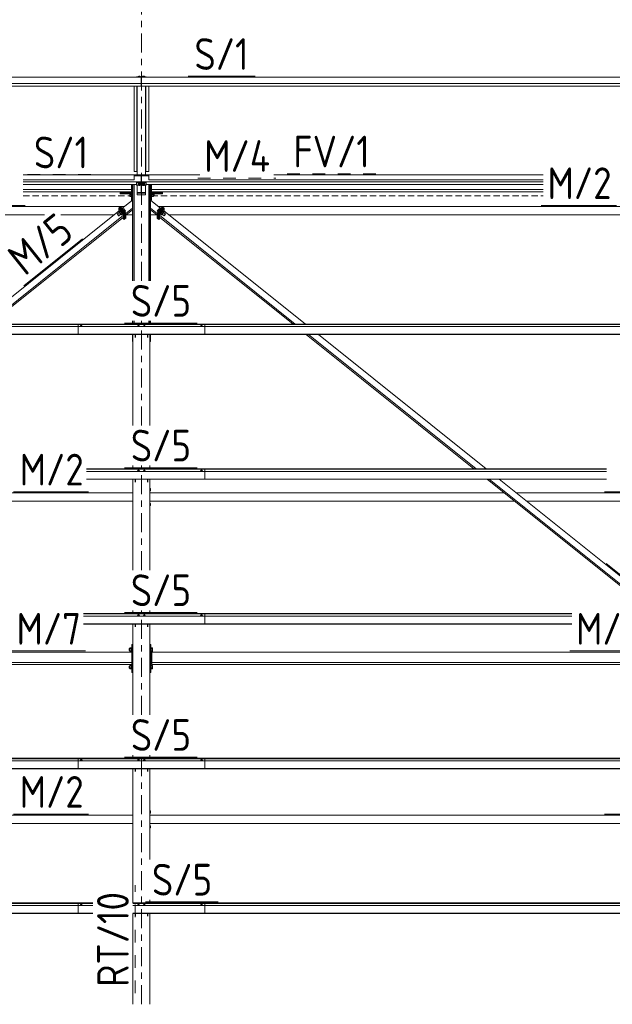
# Model space of a CAD drawing. Header units: millimetres. Extents: x -76 to 1111, y -178 to 661.
# Tile 75 of 91: x 356 to 412, y 511 to 604. Entities that reach past the tile are written whole.
import ezdxf

# ---------------------------------------------------------------- set-up
doc = ezdxf.new("R2010")
doc.units = ezdxf.units.MM
doc.header["$LTSCALE"] = 0.6
for name, pattern in [('VERDECKT2', [1.5, 1, -0.5]), ('XKITLINE00', [0]), ('XKITLINE02', [4, 2, -2]), ('XKITLINE03', [6, 3, -1, 1, -1])]:
    doc.linetypes.add(name, pattern=pattern)
for name, color, linetype, lineweight in [('Bolt', 7, 'Continuous', 0), ('Part', 2, 'Continuous', 0), ('PartMark', 3, 'Continuous', 0), ('S-GRID', 1, 'Continuous', 0)]:
    doc.layers.add(name, color=color, linetype=linetype, lineweight=lineweight)
doc.styles.add('ISOCPEUR', font='ISOCPEUR.TTF')

msp = doc.modelspace()

# ---------------------------------------------------------------- linework, layer by layer
at = {"layer": 'Bolt', "color": 3, "linetype": 'XKITLINE00', "lineweight": 0}
for p, q in [((367.211, 598.34), (367.159, 598.321)), ((367.159, 598.276), (367.159, 598.321)), ((367.211, 598.276), (367.211, 598.34)), ((367.315, 598.34), (367.211, 598.34)), ((367.315, 598.276), (367.315, 598.34)), ((367.367, 598.321), (367.315, 598.34)), ((367.367, 598.276), (367.367, 598.321)), ((367.611, 598.34), (367.559, 598.321)), ((367.559, 598.276), (367.559, 598.321)), ((367.611, 598.276), (367.611, 598.34)), ((367.715, 598.34), (367.611, 598.34)), ((367.715, 598.276), (367.715, 598.34)), ((367.767, 598.321), (367.715, 598.34)), ((367.767, 598.276), (367.767, 598.321)), ((367.159, 588.237), (367.143, 588.225)), ((367.143, 588.201), (367.143, 588.225)), ((367.143, 588.201), (367.159, 588.213)), ((367.159, 588.188), (367.143, 588.201)), ((367.143, 588.121), (367.159, 588.133)), ((367.143, 588.097), (367.143, 588.121)), ((367.143, 588.097), (367.159, 588.109)), ((367.159, 588.084), (367.143, 588.097)), ((367.203, 588.247), (367.159, 588.237)), ((367.159, 588.213), (367.203, 588.222)), ((367.211, 588.219), (367.159, 588.201)), ((367.159, 588.201), (367.159, 588.127)), ((367.159, 588.127), (367.211, 588.146)), ((367.211, 588.108), (367.159, 588.127)), ((367.159, 588.109), (367.191, 588.116)), ((367.202, 588.112), (367.159, 588.097)), ((367.159, 588.097), (367.159, 588.023)), ((367.159, 588.023), (367.211, 588.042)), ((367.211, 588.004), (367.159, 588.023)), ((367.263, 588.25), (367.203, 588.247)), ((367.203, 588.222), (367.263, 588.225)), ((367.315, 588.219), (367.211, 588.219)), ((367.211, 588.219), (367.211, 588.146)), ((367.211, 588.146), (367.315, 588.146)), ((367.315, 588.108), (367.211, 588.108)), ((367.211, 588.042), (367.211, 588.108)), ((367.211, 588.042), (367.315, 588.042)), ((367.315, 588.004), (367.211, 588.004)), ((367.323, 588.247), (367.263, 588.25)), ((367.263, 588.225), (367.323, 588.222)), ((367.367, 588.201), (367.315, 588.219)), ((367.315, 588.219), (367.315, 588.146)), ((367.315, 588.146), (367.367, 588.127)), ((367.367, 588.127), (367.315, 588.108)), ((367.315, 588.042), (367.315, 588.108)), ((367.315, 588.042), (367.367, 588.023)), ((367.367, 588.023), (367.315, 588.004)), ((367.367, 588.237), (367.323, 588.247)), ((367.323, 588.222), (367.367, 588.213)), ((367.325, 588.112), (367.367, 588.097)), ((367.335, 588.116), (367.367, 588.109)), ((367.383, 588.225), (367.367, 588.237)), ((367.367, 588.213), (367.383, 588.201)), ((367.367, 588.188), (367.383, 588.201)), ((367.367, 588.201), (367.367, 588.127)), ((367.367, 588.133), (367.383, 588.121)), ((367.367, 588.109), (367.383, 588.097)), ((367.367, 588.084), (367.383, 588.097)), ((367.367, 588.097), (367.367, 588.023)), ((367.383, 588.201), (367.383, 588.225)), ((367.383, 588.097), (367.383, 588.121)), ((367.559, 588.237), (367.543, 588.225)), ((367.543, 588.201), (367.543, 588.225)), ((367.543, 588.201), (367.559, 588.213)), ((367.559, 588.188), (367.543, 588.201)), ((367.543, 588.121), (367.559, 588.133)), ((367.543, 588.097), (367.543, 588.121)), ((367.543, 588.097), (367.559, 588.109)), ((367.559, 588.084), (367.543, 588.097)), ((367.603, 588.247), (367.559, 588.237)), ((367.559, 588.213), (367.603, 588.222)), ((367.611, 588.219), (367.559, 588.201)), ((367.559, 588.201), (367.559, 588.127)), ((367.559, 588.127), (367.611, 588.146)), ((367.611, 588.108), (367.559, 588.127)), ((367.559, 588.109), (367.591, 588.116)), ((367.602, 588.112), (367.559, 588.097)), ((367.559, 588.097), (367.559, 588.023)), ((367.559, 588.023), (367.611, 588.042)), ((367.611, 588.004), (367.559, 588.023)), ((367.663, 588.25), (367.603, 588.247)), ((367.603, 588.222), (367.663, 588.225)), ((367.715, 588.219), (367.611, 588.219)), ((367.611, 588.219), (367.611, 588.146)), ((367.611, 588.146), (367.715, 588.146)), ((367.715, 588.108), (367.611, 588.108)), ((367.611, 588.042), (367.611, 588.108)), ((367.611, 588.042), (367.715, 588.042)), ((367.715, 588.004), (367.611, 588.004)), ((367.723, 588.247), (367.663, 588.25)), ((367.663, 588.225), (367.723, 588.222)), ((367.767, 588.201), (367.715, 588.219)), ((367.715, 588.219), (367.715, 588.146)), ((367.715, 588.146), (367.767, 588.127)), ((367.767, 588.127), (367.715, 588.108)), ((367.715, 588.042), (367.715, 588.108)), ((367.715, 588.042), (367.767, 588.023)), ((367.767, 588.023), (367.715, 588.004)), ((367.767, 588.237), (367.723, 588.247)), ((367.723, 588.222), (367.767, 588.213)), ((367.725, 588.112), (367.767, 588.097)), ((367.735, 588.116), (367.767, 588.109)), ((367.783, 588.225), (367.767, 588.237)), ((367.767, 588.213), (367.783, 588.201)), ((367.767, 588.188), (367.783, 588.201)), ((367.767, 588.201), (367.767, 588.127)), ((367.767, 588.133), (367.783, 588.121)), ((367.767, 588.109), (367.783, 588.097)), ((367.767, 588.084), (367.783, 588.097)), ((367.767, 588.097), (367.767, 588.023)), ((367.783, 588.201), (367.783, 588.225)), ((367.783, 588.097), (367.783, 588.121)), ((366.358, 587.291), (366.483, 587.291)), ((366.358, 586.962), (366.358, 587.291)), ((366.358, 587.162), (366.483, 587.162)), ((366.483, 587.307), (366.483, 587.302)), ((366.483, 587.307), (366.513, 587.307)), ((366.483, 587.302), (366.483, 586.945)), ((368.413, 587.307), (368.443, 587.307)), ((368.443, 587.307), (368.443, 586.945)), ((368.603, 587.291), (368.443, 587.291)), ((368.443, 587.162), (368.603, 587.162)), ((368.603, 586.962), (368.603, 587.291)), ((368.603, 587.224), (368.683, 587.224)), ((368.603, 587.029), (368.683, 587.029)), ((368.683, 587.224), (368.683, 587.029)), ((366.358, 586.998), (366.483, 586.998)), ((366.483, 586.962), (366.358, 586.962)), ((366.483, 586.945), (366.513, 586.945)), ((368.413, 586.945), (368.443, 586.945)), ((368.443, 586.998), (368.603, 586.998)), ((368.443, 586.962), (368.603, 586.962)), ((365.183, 585.301), (365.361, 585.443)), ((365.192, 585.28), (365.183, 585.301)), ((365.183, 585.301), (365.192, 585.301)), ((365.192, 585.301), (365.215, 585.281)), ((365.215, 585.245), (365.192, 585.28)), ((365.215, 585.281), (365.247, 585.246)), ((365.247, 585.204), (365.215, 585.245)), ((365.247, 585.246), (365.278, 585.205)), ((365.278, 585.169), (365.247, 585.204)), ((365.278, 585.205), (365.301, 585.17)), ((365.301, 585.149), (365.278, 585.169)), ((365.301, 585.17), (365.31, 585.149)), ((365.31, 585.149), (365.488, 585.292)), ((365.315, 585.498), (365.439, 585.598)), ((365.351, 585.435), (365.315, 585.498)), ((365.315, 585.498), (365.37, 585.464)), ((365.37, 585.464), (365.494, 585.563)), ((365.37, 585.464), (365.479, 585.333)), ((365.431, 585.606), (365.455, 585.625)), ((365.431, 585.606), (365.447, 585.607)), ((365.436, 585.595), (365.431, 585.606)), ((365.494, 585.563), (365.439, 585.598)), ((365.447, 585.607), (365.49, 585.57)), ((365.47, 585.625), (365.455, 585.625)), ((365.513, 585.588), (365.47, 585.625)), ((365.472, 585.279), (365.479, 585.271)), ((365.479, 585.333), (365.603, 585.432)), ((365.534, 585.236), (365.479, 585.333)), ((365.479, 585.271), (365.534, 585.236)), ((365.49, 585.57), (365.549, 585.505)), ((365.603, 585.432), (365.494, 585.563)), ((365.572, 585.523), (365.513, 585.588)), ((365.534, 585.236), (365.658, 585.335)), ((365.549, 585.505), (365.607, 585.43)), ((365.63, 585.448), (365.572, 585.523)), ((365.658, 585.335), (365.603, 585.432)), ((365.607, 585.43), (365.65, 585.364)), ((365.673, 585.383), (365.63, 585.448)), ((365.65, 585.326), (365.648, 585.327)), ((365.65, 585.364), (365.666, 585.326)), ((365.666, 585.326), (365.65, 585.326)), ((365.659, 585.773), (365.737, 585.836)), ((365.666, 585.326), (365.689, 585.345)), ((365.689, 585.345), (365.673, 585.383)), ((365.698, 585.726), (365.792, 585.801)), ((365.75, 585.666), (365.731, 585.687)), ((365.792, 585.801), (365.737, 585.836)), ((365.769, 585.641), (365.75, 585.666)), ((365.901, 585.67), (365.792, 585.801)), ((365.807, 585.595), (365.901, 585.67)), ((365.878, 585.511), (365.956, 585.574)), ((365.956, 585.574), (365.901, 585.67)), ((369.025, 585.67), (368.97, 585.574)), ((368.97, 585.574), (369.049, 585.511)), ((369.135, 585.801), (369.025, 585.67)), ((369.025, 585.67), (369.119, 585.595)), ((369.19, 585.836), (369.135, 585.801)), ((369.135, 585.801), (369.229, 585.726)), ((369.177, 585.666), (369.158, 585.641)), ((369.196, 585.687), (369.177, 585.666)), ((369.19, 585.836), (369.268, 585.773)), ((369.253, 585.383), (369.238, 585.345)), ((369.238, 585.345), (369.261, 585.326)), ((369.296, 585.448), (369.253, 585.383)), ((369.261, 585.326), (369.277, 585.364)), ((369.277, 585.326), (369.261, 585.326)), ((369.323, 585.432), (369.268, 585.335)), ((369.268, 585.335), (369.392, 585.236)), ((369.277, 585.364), (369.32, 585.43)), ((369.277, 585.326), (369.278, 585.327)), ((369.355, 585.523), (369.296, 585.448)), ((369.32, 585.43), (369.378, 585.505)), ((369.433, 585.563), (369.323, 585.432)), ((369.447, 585.333), (369.323, 585.432)), ((369.413, 585.588), (369.355, 585.523)), ((369.378, 585.505), (369.437, 585.57)), ((369.392, 585.236), (369.447, 585.333)), ((369.392, 585.236), (369.447, 585.271)), ((369.456, 585.625), (369.413, 585.588)), ((369.488, 585.598), (369.433, 585.563)), ((369.557, 585.464), (369.433, 585.563)), ((369.437, 585.57), (369.479, 585.607)), ((369.439, 585.292), (369.617, 585.149)), ((369.447, 585.333), (369.557, 585.464)), ((369.447, 585.271), (369.454, 585.279)), ((369.472, 585.625), (369.456, 585.625)), ((369.472, 585.625), (369.495, 585.606)), ((369.479, 585.607), (369.495, 585.606)), ((369.488, 585.598), (369.612, 585.498)), ((369.495, 585.606), (369.491, 585.595)), ((369.612, 585.498), (369.557, 585.464)), ((369.565, 585.443), (369.743, 585.301)), ((369.576, 585.435), (369.612, 585.498)), ((369.617, 585.149), (369.625, 585.17)), ((369.625, 585.17), (369.648, 585.205)), ((369.648, 585.169), (369.625, 585.149)), ((369.648, 585.205), (369.68, 585.246)), ((369.68, 585.204), (369.648, 585.169)), ((369.68, 585.246), (369.712, 585.281)), ((369.712, 585.245), (369.68, 585.204)), ((369.712, 585.281), (369.735, 585.301)), ((369.735, 585.28), (369.712, 585.245)), ((369.735, 585.301), (369.743, 585.301)), ((369.743, 585.301), (369.735, 585.28)), ((365.31, 585.149), (365.301, 585.149)), ((368.333, 585.018), (368.313, 585.018)), ((368.313, 584.818), (368.333, 584.818)), ((368.333, 584.818), (368.333, 585.018)), ((369.625, 585.149), (369.617, 585.149)), ((361.708, 574.685), (361.654, 574.665)), ((361.654, 574.665), (361.654, 574.647)), ((361.711, 574.75), (361.703, 574.744)), ((361.703, 574.744), (361.703, 574.683)), ((361.818, 574.685), (361.708, 574.685)), ((361.708, 574.685), (361.708, 574.647)), ((361.733, 574.754), (361.711, 574.75)), ((361.763, 574.756), (361.733, 574.754)), ((361.793, 574.754), (361.763, 574.756)), ((361.815, 574.75), (361.793, 574.754)), ((361.823, 574.744), (361.815, 574.75)), ((361.873, 574.665), (361.818, 574.685)), ((361.818, 574.685), (361.818, 574.647)), ((361.823, 574.683), (361.823, 574.744)), ((361.873, 574.647), (361.873, 574.665)), ((367.133, 574.685), (367.079, 574.665)), ((367.079, 574.665), (367.079, 574.647)), ((367.136, 574.75), (367.128, 574.744)), ((367.128, 574.683), (367.128, 574.744)), ((367.243, 574.685), (367.133, 574.685)), ((367.133, 574.685), (367.133, 574.647)), ((367.158, 574.754), (367.136, 574.75)), ((367.188, 574.756), (367.158, 574.754)), ((367.218, 574.754), (367.188, 574.756)), ((367.24, 574.75), (367.218, 574.754)), ((367.248, 574.744), (367.24, 574.75)), ((367.298, 574.665), (367.243, 574.685)), ((367.243, 574.685), (367.243, 574.647)), ((367.248, 574.683), (367.248, 574.744)), ((367.298, 574.647), (367.298, 574.665)), ((367.683, 574.685), (367.629, 574.665)), ((367.629, 574.665), (367.629, 574.647)), ((367.686, 574.75), (367.678, 574.744)), ((367.678, 574.683), (367.678, 574.744)), ((367.793, 574.685), (367.683, 574.685)), ((367.683, 574.685), (367.683, 574.647)), ((367.708, 574.754), (367.686, 574.75)), ((367.738, 574.756), (367.708, 574.754)), ((367.768, 574.754), (367.738, 574.756)), ((367.79, 574.75), (367.768, 574.754)), ((367.798, 574.744), (367.79, 574.75)), ((367.848, 574.665), (367.793, 574.685)), ((367.793, 574.685), (367.793, 574.647)), ((367.798, 574.683), (367.798, 574.744)), ((367.848, 574.647), (367.848, 574.665)), ((373.108, 574.685), (373.054, 574.665)), ((373.054, 574.665), (373.054, 574.647)), ((373.111, 574.75), (373.103, 574.744)), ((373.103, 574.744), (373.103, 574.683)), ((373.218, 574.685), (373.108, 574.685)), ((373.108, 574.685), (373.108, 574.647)), ((373.133, 574.754), (373.111, 574.75)), ((373.163, 574.756), (373.133, 574.754)), ((373.193, 574.754), (373.163, 574.756)), ((373.215, 574.75), (373.193, 574.754)), ((373.223, 574.744), (373.215, 574.75)), ((373.273, 574.665), (373.218, 574.685)), ((373.218, 574.685), (373.218, 574.647)), ((373.223, 574.683), (373.223, 574.744)), ((373.273, 574.647), (373.273, 574.665)), ((367.133, 560.991), (367.079, 560.971)), ((367.079, 560.971), (367.079, 560.953)), ((367.136, 561.056), (367.128, 561.049)), ((367.128, 560.989), (367.128, 561.049)), ((367.243, 560.991), (367.133, 560.991)), ((367.133, 560.991), (367.133, 560.953)), ((367.158, 561.06), (367.136, 561.056)), ((367.188, 561.062), (367.158, 561.06)), ((367.218, 561.06), (367.188, 561.062)), ((367.24, 561.056), (367.218, 561.06)), ((367.248, 561.049), (367.24, 561.056)), ((367.298, 560.971), (367.243, 560.991)), ((367.243, 560.991), (367.243, 560.953)), ((367.248, 560.989), (367.248, 561.049)), ((367.298, 560.953), (367.298, 560.971)), ((367.683, 560.991), (367.629, 560.971)), ((367.629, 560.971), (367.629, 560.953)), ((367.686, 561.056), (367.678, 561.049)), ((367.678, 560.989), (367.678, 561.049)), ((367.793, 560.991), (367.683, 560.991)), ((367.683, 560.991), (367.683, 560.953)), ((367.708, 561.06), (367.686, 561.056)), ((367.738, 561.062), (367.708, 561.06)), ((367.768, 561.06), (367.738, 561.062)), ((367.79, 561.056), (367.768, 561.06)), ((367.798, 561.049), (367.79, 561.056)), ((367.848, 560.971), (367.793, 560.991)), ((367.793, 560.991), (367.793, 560.953)), ((367.798, 560.989), (367.798, 561.049)), ((367.848, 560.953), (367.848, 560.971)), ((373.108, 560.991), (373.054, 560.971)), ((373.054, 560.971), (373.054, 560.953)), ((373.111, 561.056), (373.103, 561.049)), ((373.103, 561.049), (373.103, 560.989)), ((373.218, 560.991), (373.108, 560.991)), ((373.108, 560.991), (373.108, 560.953)), ((373.133, 561.06), (373.111, 561.056)), ((373.163, 561.062), (373.133, 561.06)), ((373.193, 561.06), (373.163, 561.062)), ((373.215, 561.056), (373.193, 561.06)), ((373.223, 561.049), (373.215, 561.056)), ((373.273, 560.971), (373.218, 560.991)), ((373.218, 560.991), (373.218, 560.953)), ((373.223, 560.989), (373.223, 561.049)), ((373.273, 560.953), (373.273, 560.971)), ((368.263, 559.318), (368.333, 559.318)), ((368.263, 559.118), (368.333, 559.118)), ((368.333, 559.318), (368.333, 559.118)), ((368.263, 557.918), (368.333, 557.918)), ((368.263, 557.718), (368.333, 557.718)), ((368.333, 557.918), (368.333, 557.718)), ((367.133, 547.297), (367.079, 547.277)), ((367.079, 547.277), (367.079, 547.259)), ((367.136, 547.362), (367.128, 547.355)), ((367.128, 547.295), (367.128, 547.355)), ((367.243, 547.297), (367.133, 547.297)), ((367.133, 547.297), (367.133, 547.259)), ((367.158, 547.366), (367.136, 547.362)), ((367.188, 547.368), (367.158, 547.366)), ((367.218, 547.366), (367.188, 547.368)), ((367.24, 547.362), (367.218, 547.366)), ((367.248, 547.355), (367.24, 547.362)), ((367.298, 547.277), (367.243, 547.297)), ((367.243, 547.297), (367.243, 547.259)), ((367.248, 547.295), (367.248, 547.355)), ((367.298, 547.259), (367.298, 547.277)), ((367.683, 547.297), (367.629, 547.277)), ((367.629, 547.277), (367.629, 547.259)), ((367.686, 547.362), (367.678, 547.355)), ((367.678, 547.295), (367.678, 547.355)), ((367.793, 547.297), (367.683, 547.297)), ((367.683, 547.297), (367.683, 547.259)), ((367.708, 547.366), (367.686, 547.362)), ((367.738, 547.368), (367.708, 547.366)), ((367.768, 547.366), (367.738, 547.368)), ((367.79, 547.362), (367.768, 547.366)), ((367.798, 547.355), (367.79, 547.362)), ((367.848, 547.277), (367.793, 547.297)), ((367.793, 547.297), (367.793, 547.259)), ((367.798, 547.295), (367.798, 547.355)), ((367.848, 547.259), (367.848, 547.277)), ((373.108, 547.297), (373.054, 547.277)), ((373.054, 547.277), (373.054, 547.259)), ((373.111, 547.362), (373.103, 547.355)), ((373.103, 547.355), (373.103, 547.295)), ((373.218, 547.297), (373.108, 547.297)), ((373.108, 547.297), (373.108, 547.259)), ((373.133, 547.366), (373.111, 547.362)), ((373.163, 547.368), (373.133, 547.366)), ((373.193, 547.366), (373.163, 547.368)), ((373.215, 547.362), (373.193, 547.366)), ((373.223, 547.355), (373.215, 547.362)), ((373.273, 547.277), (373.218, 547.297)), ((373.218, 547.297), (373.218, 547.259)), ((373.223, 547.295), (373.223, 547.355)), ((373.273, 547.259), (373.273, 547.277)), ((366.294, 544.185), (366.294, 544.183)), ((366.294, 544.185), (366.374, 544.185)), ((366.294, 544.183), (366.294, 543.99)), ((366.374, 544.257), (366.374, 543.918)), ((366.374, 544.257), (366.534, 544.257)), ((366.374, 544.204), (366.534, 544.204)), ((366.534, 544.269), (366.534, 544.264)), ((366.534, 544.269), (366.564, 544.269)), ((366.534, 544.264), (366.534, 543.907)), ((368.263, 544.185), (368.264, 544.185)), ((368.364, 544.269), (368.394, 544.269)), ((368.394, 544.269), (368.394, 543.907)), ((368.394, 544.257), (368.519, 544.257)), ((368.394, 544.204), (368.519, 544.204)), ((368.519, 544.257), (368.519, 543.918)), ((366.294, 543.99), (366.374, 543.99)), ((366.374, 544.034), (366.534, 544.034)), ((366.374, 543.918), (366.534, 543.918)), ((366.534, 543.907), (366.564, 543.907)), ((368.263, 543.99), (368.264, 543.99)), ((368.364, 543.907), (368.394, 543.907)), ((368.394, 544.034), (368.519, 544.034)), ((368.394, 543.918), (368.519, 543.918)), ((366.294, 542.523), (366.294, 542.52)), ((366.294, 542.523), (366.374, 542.523)), ((366.294, 542.52), (366.294, 542.327)), ((366.294, 542.327), (366.374, 542.327)), ((366.374, 542.594), (366.374, 542.255)), ((366.374, 542.594), (366.534, 542.594)), ((366.374, 542.541), (366.534, 542.541)), ((366.374, 542.371), (366.534, 542.371)), ((366.534, 542.606), (366.534, 542.601)), ((366.534, 542.606), (366.564, 542.606)), ((366.534, 542.601), (366.534, 542.244)), ((368.263, 542.523), (368.264, 542.523)), ((368.263, 542.327), (368.264, 542.327)), ((368.364, 542.606), (368.394, 542.606)), ((368.394, 542.606), (368.394, 542.244)), ((368.394, 542.594), (368.519, 542.594)), ((368.394, 542.541), (368.519, 542.541)), ((368.394, 542.371), (368.519, 542.371)), ((368.519, 542.594), (368.519, 542.255)), ((366.374, 542.255), (366.534, 542.255)), ((366.534, 542.244), (366.564, 542.244)), ((368.364, 542.244), (368.394, 542.244)), ((368.394, 542.255), (368.519, 542.255)), ((361.708, 533.603), (361.654, 533.583)), ((361.654, 533.583), (361.654, 533.565)), ((361.711, 533.667), (361.703, 533.661)), ((361.703, 533.661), (361.703, 533.601)), ((361.818, 533.603), (361.708, 533.603)), ((361.708, 533.603), (361.708, 533.565)), ((361.733, 533.672), (361.711, 533.667)), ((361.763, 533.674), (361.733, 533.672)), ((361.793, 533.672), (361.763, 533.674)), ((361.815, 533.667), (361.793, 533.672)), ((361.823, 533.661), (361.815, 533.667)), ((361.873, 533.583), (361.818, 533.603)), ((361.818, 533.603), (361.818, 533.565)), ((361.823, 533.601), (361.823, 533.661)), ((361.873, 533.565), (361.873, 533.583)), ((367.133, 533.603), (367.079, 533.583)), ((367.079, 533.583), (367.079, 533.565)), ((367.136, 533.667), (367.128, 533.661)), ((367.128, 533.601), (367.128, 533.661)), ((367.243, 533.603), (367.133, 533.603)), ((367.133, 533.603), (367.133, 533.565)), ((367.158, 533.672), (367.136, 533.667)), ((367.188, 533.674), (367.158, 533.672)), ((367.218, 533.672), (367.188, 533.674)), ((367.24, 533.667), (367.218, 533.672)), ((367.248, 533.661), (367.24, 533.667)), ((367.298, 533.583), (367.243, 533.603)), ((367.243, 533.603), (367.243, 533.565)), ((367.248, 533.601), (367.248, 533.661)), ((367.298, 533.565), (367.298, 533.583)), ((367.683, 533.603), (367.629, 533.583)), ((367.629, 533.583), (367.629, 533.565)), ((367.686, 533.667), (367.678, 533.661)), ((367.678, 533.601), (367.678, 533.661)), ((367.793, 533.603), (367.683, 533.603)), ((367.683, 533.603), (367.683, 533.565)), ((367.708, 533.672), (367.686, 533.667)), ((367.738, 533.674), (367.708, 533.672)), ((367.768, 533.672), (367.738, 533.674)), ((367.79, 533.667), (367.768, 533.672)), ((367.798, 533.661), (367.79, 533.667)), ((367.848, 533.583), (367.793, 533.603)), ((367.793, 533.603), (367.793, 533.565)), ((367.798, 533.601), (367.798, 533.661)), ((367.848, 533.565), (367.848, 533.583)), ((373.108, 533.603), (373.054, 533.583)), ((373.054, 533.583), (373.054, 533.565)), ((373.111, 533.667), (373.103, 533.661)), ((373.103, 533.661), (373.103, 533.601)), ((373.218, 533.603), (373.108, 533.603)), ((373.108, 533.603), (373.108, 533.565)), ((373.133, 533.672), (373.111, 533.667)), ((373.163, 533.674), (373.133, 533.672)), ((373.193, 533.672), (373.163, 533.674)), ((373.215, 533.667), (373.193, 533.672)), ((373.223, 533.661), (373.215, 533.667)), ((373.273, 533.583), (373.218, 533.603)), ((373.218, 533.603), (373.218, 533.565)), ((373.223, 533.601), (373.223, 533.661)), ((373.273, 533.565), (373.273, 533.583)), ((368.263, 528.818), (368.333, 528.818)), ((368.263, 528.618), (368.333, 528.618)), ((368.333, 528.818), (368.333, 528.618)), ((368.263, 527.418), (368.333, 527.418)), ((368.333, 527.418), (368.333, 527.218)), ((368.263, 527.218), (368.333, 527.218)), ((361.711, 519.973), (361.703, 519.967)), ((361.703, 519.967), (361.703, 519.907)), ((361.733, 519.978), (361.711, 519.973)), ((361.763, 519.98), (361.733, 519.978)), ((361.793, 519.978), (361.763, 519.98)), ((361.815, 519.973), (361.793, 519.978)), ((361.823, 519.967), (361.815, 519.973)), ((361.823, 519.907), (361.823, 519.967)), ((367.136, 519.973), (367.128, 519.967)), ((367.128, 519.907), (367.128, 519.967)), ((367.158, 519.978), (367.136, 519.973)), ((367.188, 519.98), (367.158, 519.978)), ((367.218, 519.978), (367.188, 519.98)), ((367.24, 519.973), (367.218, 519.978)), ((367.248, 519.967), (367.24, 519.973)), ((367.248, 519.907), (367.248, 519.967)), ((367.686, 519.973), (367.678, 519.967)), ((367.678, 519.907), (367.678, 519.967)), ((367.708, 519.978), (367.686, 519.973)), ((367.738, 519.98), (367.708, 519.978)), ((367.768, 519.978), (367.738, 519.98)), ((367.79, 519.973), (367.768, 519.978)), ((367.798, 519.967), (367.79, 519.973)), ((367.798, 519.907), (367.798, 519.967)), ((373.111, 519.973), (373.103, 519.967)), ((373.103, 519.967), (373.103, 519.907)), ((373.133, 519.978), (373.111, 519.973)), ((373.163, 519.98), (373.133, 519.978)), ((373.193, 519.978), (373.163, 519.98)), ((373.215, 519.973), (373.193, 519.978)), ((373.223, 519.967), (373.215, 519.973)), ((373.223, 519.907), (373.223, 519.967)), ((361.708, 519.909), (361.654, 519.889)), ((361.654, 519.889), (361.654, 519.871)), ((361.818, 519.909), (361.708, 519.909)), ((361.708, 519.909), (361.708, 519.871)), ((361.873, 519.889), (361.818, 519.909)), ((361.818, 519.909), (361.818, 519.871)), ((361.873, 519.871), (361.873, 519.889)), ((367.133, 519.909), (367.079, 519.889)), ((367.079, 519.889), (367.079, 519.871)), ((367.243, 519.909), (367.133, 519.909)), ((367.133, 519.909), (367.133, 519.871)), ((367.298, 519.889), (367.243, 519.909)), ((367.243, 519.909), (367.243, 519.871)), ((367.298, 519.871), (367.298, 519.889)), ((367.683, 519.909), (367.629, 519.889)), ((367.629, 519.889), (367.629, 519.871)), ((367.793, 519.909), (367.683, 519.909)), ((367.683, 519.909), (367.683, 519.871)), ((367.848, 519.889), (367.793, 519.909)), ((367.793, 519.909), (367.793, 519.871)), ((367.848, 519.871), (367.848, 519.889)), ((373.108, 519.909), (373.054, 519.889)), ((373.054, 519.889), (373.054, 519.871)), ((373.218, 519.909), (373.108, 519.909)), ((373.108, 519.909), (373.108, 519.871)), ((373.273, 519.889), (373.218, 519.909)), ((373.218, 519.909), (373.218, 519.871)), ((373.273, 519.871), (373.273, 519.889))]:
    msp.add_line(p, q, dxfattribs=at)
at = {"layer": 'Part', "color": 2, "linetype": 'XKITLINE00', "lineweight": 0}
for p, q in [((311.488, 598.245), (367.438, 598.245)), ((367.013, 598.245), (367.013, 598.276)), ((367.013, 598.276), (367.913, 598.276)), ((367.438, 597.658), (367.438, 598.245)), ((367.438, 598.227), (367.488, 598.227)), ((367.488, 598.245), (367.488, 597.658)), ((367.488, 598.245), (423.438, 598.245)), ((367.913, 598.276), (367.913, 598.245)), ((311.488, 597.658), (367.438, 597.658)), ((311.488, 597.652), (367.438, 597.652)), ((311.488, 597.415), (367.438, 597.415)), ((311.863, 597.408), (367.063, 597.408)), ((366.763, 589.318), (366.763, 597.408)), ((367.033, 589.318), (367.033, 597.408)), ((367.063, 588.931), (367.063, 597.409)), ((367.438, 597.998), (367.488, 597.998)), ((367.438, 597.652), (367.438, 597.658)), ((367.438, 597.415), (367.438, 597.652)), ((367.438, 597.409), (367.438, 597.415)), ((367.488, 597.658), (367.488, 597.652)), ((367.488, 597.658), (423.438, 597.658)), ((367.488, 597.652), (367.488, 597.415)), ((367.488, 597.652), (423.438, 597.652)), ((367.488, 597.409), (367.488, 597.415)), ((367.488, 597.415), (423.438, 597.415)), ((367.863, 588.931), (367.863, 597.409)), ((367.863, 597.408), (423.063, 597.408)), ((367.893, 589.318), (367.893, 597.408)), ((368.163, 597.408), (368.163, 589.318)), ((356.263, 589.018), (366.763, 589.018)), ((367.063, 589.318), (366.763, 589.318)), ((366.763, 589.018), (366.763, 588.529)), ((366.763, 588.931), (367.438, 588.931)), ((367.438, 588.931), (367.438, 588.334)), ((367.488, 588.931), (368.163, 588.931)), ((367.488, 588.334), (367.488, 588.931)), ((368.163, 589.318), (367.863, 589.318)), ((368.163, 588.529), (368.163, 589.018)), ((368.163, 589.018), (373.013, 589.018)), ((380.001, 589.018), (405.534, 589.018)), ((366.763, 588.535), (356.263, 588.535)), ((356.263, 588.344), (367.438, 588.344)), ((356.263, 588.094), (367.013, 588.094)), ((366.513, 588.094), (366.513, 587.615)), ((366.513, 586.631), (366.513, 588.094)), ((366.613, 578.988), (366.613, 588.094)), ((366.663, 578.988), (366.663, 588.094)), ((366.763, 588.094), (366.763, 578.988)), ((367.013, 588.334), (367.013, 588.048)), ((367.013, 588.287), (367.913, 588.287)), ((367.013, 588.048), (367.438, 588.048)), ((367.063, 587.331), (367.063, 588.048)), ((367.488, 588.336), (367.438, 588.336)), ((367.488, 588.287), (367.438, 588.287)), ((367.438, 587.331), (367.438, 588.287)), ((367.438, 587.994), (367.488, 587.994)), ((367.488, 588.344), (405.534, 588.344)), ((367.488, 587.331), (367.488, 588.287)), ((367.488, 588.048), (367.913, 588.048)), ((367.863, 587.331), (367.863, 588.048)), ((367.913, 588.334), (367.913, 588.048)), ((367.913, 588.094), (405.534, 588.094)), ((405.534, 588.535), (368.163, 588.535)), ((368.163, 588.094), (368.163, 578.988)), ((368.263, 578.988), (368.263, 588.094)), ((368.313, 588.094), (368.313, 578.988)), ((368.413, 587.615), (368.413, 588.094)), ((368.413, 588.094), (368.413, 586.631)), ((366.513, 587.615), (356.263, 587.615)), ((356.263, 587.407), (366.513, 587.407)), ((365.463, 587.318), (365.463, 587.407)), ((365.463, 587.218), (365.463, 587.318)), ((365.463, 587.318), (366.513, 587.318)), ((366.513, 587.218), (365.463, 587.218)), ((365.463, 587.218), (365.463, 587.218)), ((366.513, 587.218), (365.463, 587.218)), ((366.063, 587.218), (366.063, 587.318)), ((367.063, 587.331), (367.863, 587.331)), ((367.063, 587.115), (367.063, 587.331)), ((367.863, 587.331), (367.063, 587.331)), ((367.063, 587.282), (367.863, 587.282)), ((367.863, 587.115), (367.063, 587.115)), ((367.438, 587.393), (367.488, 587.393)), ((367.488, 587.331), (367.438, 587.331)), ((367.863, 587.331), (367.863, 587.115)), ((405.534, 587.615), (368.413, 587.615)), ((368.413, 587.407), (405.534, 587.407)), ((369.463, 587.318), (368.413, 587.318)), ((369.463, 587.218), (368.413, 587.218)), ((368.863, 587.218), (368.863, 587.318)), ((369.463, 587.218), (369.463, 587.407)), ((369.463, 587.318), (369.463, 587.218)), ((365.615, 585.826), (366.613, 586.624)), ((366.513, 586.839), (366.613, 586.839)), ((366.613, 586.631), (366.513, 586.631)), ((368.313, 586.839), (368.413, 586.839)), ((368.313, 586.631), (368.413, 586.631)), ((368.313, 586.624), (369.312, 585.826)), ((312.313, 586.018), (365.856, 586.018)), ((312.313, 585.218), (358.289, 585.218)), ((351.935, 574.888), (365.382, 585.639)), ((352.883, 574.888), (365.762, 585.185)), ((359.829, 585.218), (364.855, 585.218)), ((365.396, 585.933), (365.319, 585.871)), ((365.319, 585.871), (365.825, 585.265)), ((365.319, 585.589), (365.319, 585.871)), ((365.762, 585.185), (365.382, 585.639)), ((365.473, 585.995), (365.396, 585.933)), ((365.902, 585.327), (365.396, 585.933)), ((365.396, 585.933), (365.902, 585.327)), ((365.98, 585.389), (365.473, 585.995)), ((365.762, 585.019), (365.762, 585.185)), ((365.902, 585.327), (365.825, 585.265)), ((365.825, 585.265), (365.825, 584.787)), ((365.902, 585.327), (365.98, 585.389)), ((365.902, 584.849), (365.902, 585.327)), ((365.902, 584.849), (365.902, 585.327)), ((365.98, 585.359), (366.613, 585.866)), ((365.98, 585.193), (366.613, 585.7)), ((365.98, 585.389), (365.98, 584.911)), ((366.011, 585.218), (366.613, 585.218)), ((368.313, 585.866), (368.947, 585.359)), ((368.313, 585.7), (368.947, 585.193)), ((368.313, 585.218), (368.916, 585.218)), ((369.453, 585.995), (368.947, 585.389)), ((368.947, 585.389), (369.024, 585.327)), ((368.947, 584.911), (368.947, 585.389)), ((369.024, 585.327), (369.531, 585.933)), ((369.531, 585.933), (369.024, 585.327)), ((369.024, 585.327), (369.024, 584.849)), ((369.024, 585.327), (369.102, 585.265)), ((369.024, 584.849), (369.024, 585.327)), ((369.071, 586.018), (422.613, 586.018)), ((369.102, 585.265), (369.608, 585.871)), ((369.102, 585.265), (369.102, 584.787)), ((369.165, 585.185), (369.545, 585.639)), ((369.165, 585.019), (369.165, 585.185)), ((369.165, 585.185), (382.044, 574.888)), ((369.531, 585.933), (369.453, 585.995)), ((369.608, 585.871), (369.531, 585.933)), ((369.545, 585.639), (382.992, 574.888)), ((369.608, 585.589), (369.608, 585.871)), ((370.072, 585.218), (422.613, 585.218)), ((353.091, 574.888), (365.762, 585.019)), ((365.684, 584.956), (365.825, 584.787)), ((365.825, 584.787), (365.902, 584.849)), ((365.98, 584.911), (365.902, 584.849)), ((369.024, 584.849), (368.947, 584.911)), ((369.024, 584.849), (369.102, 584.787)), ((369.102, 584.787), (369.243, 584.956)), ((369.165, 585.019), (381.836, 574.888)), ((366.613, 574.888), (366.613, 575.188)), ((366.663, 574.888), (366.663, 575.188)), ((366.763, 575.188), (366.763, 574.958)), ((366.763, 574.968), (368.163, 574.968)), ((368.163, 574.958), (366.763, 574.958)), ((368.163, 575.188), (368.163, 574.958)), ((368.263, 574.888), (368.263, 575.188)), ((368.313, 575.188), (368.313, 574.888)), ((305.463, 574.888), (373.463, 574.888)), ((305.463, 574.869), (373.463, 574.869)), ((305.463, 574.842), (373.463, 574.842)), ((305.463, 574.647), (373.463, 574.647)), ((361.463, 574.888), (361.463, 573.892)), ((361.463, 574.888), (429.463, 574.888)), ((361.463, 574.869), (429.463, 574.869)), ((361.463, 574.842), (429.463, 574.842)), ((361.463, 574.647), (429.463, 574.647)), ((373.463, 573.892), (373.463, 574.888)), ((305.463, 573.923), (373.463, 573.923)), ((305.463, 573.892), (373.463, 573.892)), ((361.463, 573.923), (429.463, 573.923)), ((361.463, 573.892), (429.463, 573.892)), ((366.613, 573.892), (366.613, 573.247)), ((366.613, 573.538), (366.663, 573.538)), ((366.613, 573.247), (366.663, 573.247)), ((366.663, 565.294), (366.663, 573.892)), ((366.863, 573.625), (366.863, 573.892)), ((366.893, 573.625), (366.893, 573.892)), ((368.033, 573.625), (368.033, 573.892)), ((368.063, 573.625), (368.063, 573.892)), ((368.263, 565.294), (368.263, 573.892)), ((368.263, 573.538), (368.313, 573.538)), ((368.263, 573.247), (368.313, 573.247)), ((368.313, 573.892), (368.313, 573.247)), ((383.082, 573.892), (398.964, 561.194)), ((383.29, 573.892), (399.172, 561.194)), ((384.238, 573.892), (400.12, 561.194)), ((362.263, 561.194), (373.463, 561.194)), ((362.263, 561.194), (411.534, 561.194)), ((362.263, 561.175), (373.463, 561.175)), ((362.263, 561.175), (411.534, 561.175)), ((362.263, 561.148), (373.463, 561.148)), ((362.263, 561.148), (411.534, 561.148)), ((362.263, 560.953), (373.463, 560.953)), ((362.263, 560.953), (411.534, 560.953)), ((366.663, 561.194), (366.663, 561.494)), ((368.263, 561.194), (368.263, 561.494)), ((373.463, 560.198), (373.463, 561.194)), ((362.263, 560.229), (373.463, 560.229)), ((362.263, 560.229), (411.534, 560.229)), ((362.263, 560.198), (373.463, 560.198)), ((362.263, 560.198), (411.534, 560.198)), ((366.663, 551.6), (366.663, 560.198)), ((366.863, 559.931), (366.863, 560.198)), ((366.893, 559.931), (366.893, 560.198)), ((368.033, 559.931), (368.033, 560.198)), ((368.063, 559.931), (368.063, 560.198)), ((368.263, 551.6), (368.263, 560.198)), ((400.21, 560.198), (416.092, 547.5)), ((400.418, 560.198), (416.3, 547.5)), ((401.366, 560.198), (417.248, 547.5)), ((333.116, 558.918), (366.663, 558.918)), ((368.263, 558.918), (401.811, 558.918)), ((402.967, 558.918), (422.663, 558.918)), ((332.115, 558.118), (366.663, 558.118)), ((368.263, 558.118), (402.811, 558.118)), ((403.967, 558.118), (422.663, 558.118)), ((361.964, 547.5), (373.463, 547.5)), ((361.964, 547.5), (408.235, 547.5)), ((361.964, 547.481), (373.463, 547.481)), ((361.964, 547.481), (408.235, 547.481)), ((361.964, 547.454), (373.463, 547.454)), ((361.964, 547.454), (408.235, 547.454)), ((361.964, 547.259), (373.463, 547.259)), ((361.964, 547.259), (408.235, 547.259)), ((366.663, 547.5), (366.663, 547.8)), ((368.263, 547.5), (368.263, 547.8)), ((373.463, 546.504), (373.463, 547.5)), ((361.964, 546.535), (373.463, 546.535)), ((361.964, 546.535), (408.235, 546.535)), ((361.964, 546.504), (373.463, 546.504)), ((361.964, 546.504), (408.235, 546.504)), ((366.663, 537.906), (366.663, 546.504)), ((366.863, 546.237), (366.863, 546.504)), ((366.893, 546.237), (366.893, 546.504)), ((368.033, 546.237), (368.033, 546.504)), ((368.063, 546.237), (368.063, 546.504)), ((368.263, 537.906), (368.263, 546.504)), ((366.564, 543.853), (366.564, 544.583)), ((366.564, 544.583), (366.663, 544.583)), ((368.364, 544.583), (368.264, 544.583)), ((368.264, 544.583), (368.264, 541.93)), ((368.364, 541.93), (368.364, 544.583)), ((366.564, 543.853), (312.464, 543.853)), ((366.564, 542.875), (366.564, 543.853)), ((368.464, 543.853), (422.564, 543.853)), ((368.464, 542.667), (368.464, 543.853)), ((312.464, 542.875), (366.564, 542.875)), ((366.564, 542.667), (312.464, 542.667)), ((366.564, 542.875), (366.564, 541.93)), ((368.464, 542.875), (422.564, 542.875)), ((422.564, 542.667), (368.464, 542.667)), ((366.564, 542.138), (366.663, 542.138)), ((366.564, 541.93), (366.663, 541.93)), ((368.264, 542.137), (368.364, 542.137)), ((368.264, 541.93), (368.364, 541.93)), ((366.663, 533.806), (366.663, 534.106)), ((368.263, 533.806), (368.263, 534.106)), ((305.463, 533.806), (373.463, 533.806)), ((305.463, 533.786), (373.463, 533.786)), ((305.463, 533.759), (373.463, 533.759)), ((305.463, 533.565), (373.463, 533.565)), ((361.463, 533.806), (361.463, 532.81)), ((361.463, 533.806), (429.463, 533.806)), ((361.463, 533.786), (429.463, 533.786)), ((361.463, 533.759), (429.463, 533.759)), ((361.463, 533.565), (429.463, 533.565)), ((373.463, 532.81), (373.463, 533.806)), ((305.463, 532.841), (373.463, 532.841)), ((305.463, 532.81), (373.463, 532.81)), ((361.463, 532.841), (429.463, 532.841)), ((361.463, 532.81), (429.463, 532.81)), ((366.663, 521.594), (366.663, 532.81)), ((366.863, 532.543), (366.863, 532.81)), ((366.893, 532.543), (366.893, 532.81)), ((368.033, 532.543), (368.033, 532.81)), ((368.063, 532.543), (368.063, 532.81)), ((368.263, 524.212), (368.263, 532.81)), ((312.263, 528.418), (366.663, 528.418)), ((368.263, 528.418), (422.663, 528.418)), ((312.263, 527.618), (366.663, 527.618)), ((368.263, 527.618), (422.663, 527.618)), ((366.663, 520.112), (366.663, 521.594)), ((310.663, 520.112), (362.863, 520.112)), ((310.663, 520.092), (362.863, 520.092)), ((310.663, 520.065), (362.863, 520.065)), ((361.463, 520.112), (361.463, 519.116)), ((361.463, 520.112), (362.863, 520.112)), ((361.463, 520.092), (362.863, 520.092)), ((361.463, 520.065), (362.863, 520.065)), ((366.663, 520.112), (373.463, 520.112)), ((366.663, 520.112), (418.863, 520.112)), ((366.663, 520.092), (373.463, 520.092)), ((366.663, 520.092), (418.863, 520.092)), ((366.663, 520.065), (373.463, 520.065)), ((366.663, 520.065), (418.863, 520.065)), ((368.263, 520.112), (368.263, 520.412)), ((373.463, 519.116), (373.463, 520.112)), ((310.663, 519.871), (362.863, 519.871)), ((310.663, 519.147), (362.863, 519.147)), ((310.663, 519.116), (362.863, 519.116)), ((361.463, 519.871), (362.863, 519.871)), ((361.463, 519.147), (362.863, 519.147)), ((361.463, 519.116), (362.863, 519.116)), ((366.663, 519.871), (373.463, 519.871)), ((366.663, 519.871), (418.863, 519.871)), ((366.663, 519.147), (373.463, 519.147)), ((366.663, 519.147), (418.863, 519.147)), ((366.663, 511.771), (366.663, 519.116)), ((366.663, 519.116), (373.463, 519.116)), ((366.663, 519.116), (418.863, 519.116)), ((366.863, 518.848), (366.863, 519.116)), ((366.893, 518.848), (366.893, 519.116)), ((368.033, 518.848), (368.033, 519.116)), ((368.063, 518.848), (368.063, 519.116)), ((368.263, 510.518), (368.263, 519.116)), ((366.663, 510.518), (366.663, 511.771))]:
    msp.add_line(p, q, dxfattribs=at)
at = {"layer": 'Part', "color": 4, "linetype": 'VERDECKT2', "lineweight": 0}
for p, q in [((366.763, 589.018), (367.063, 589.018)), ((367.863, 589.018), (368.163, 589.018)), ((356.263, 587.018), (366.513, 587.018)), ((368.413, 587.018), (405.534, 587.018))]:
    msp.add_line(p, q, dxfattribs=at)
at = {"layer": 'PartMark', "color": 1, "linetype": 'XKITLINE00', "lineweight": 0}
for p, q in [((371.888, 598.345), (378.245, 598.345)), ((349.334, 586.118), (356.463, 586.118)), ((405.334, 586.118), (412.463, 586.118)), ((356.314, 578.518), (361.883, 582.97)), ((365.863, 574.988), (372.735, 574.988)), ((365.863, 561.294), (372.735, 561.294)), ((355.334, 559.018), (362.463, 559.018)), ((411.334, 559.018), (418.463, 559.018)), ((411.472, 552.246), (417.041, 547.794)), ((365.863, 547.6), (372.735, 547.6)), ((355.035, 543.953), (362.164, 543.953)), ((408.035, 543.953), (415.165, 543.953)), ((365.863, 533.906), (372.735, 533.906)), ((355.334, 528.518), (362.463, 528.518)), ((411.334, 528.518), (418.463, 528.518)), ((367.863, 520.212), (374.735, 520.212))]:
    msp.add_line(p, q, dxfattribs=at)
at = {"layer": 'PartMark', "color": 1, "linetype": 'XKITLINE02', "lineweight": 0}
for p, q in [((356.682, 589.031), (363.038, 589.031)), ((381.263, 589.118), (389.682, 589.118)), ((372.813, 588.693), (380.201, 588.693)), ((366.863, 511.571), (366.863, 521.794))]:
    msp.add_line(p, q, dxfattribs=at)
at = {"layer": 'S-GRID', "color": 1, "linetype": 'XKITLINE03', "lineweight": 0}
for p, q in [((367.463, 578.988), (367.463, 611.291)), ((356.263, 589.018), (373.013, 589.018)), ((380.001, 589.018), (405.534, 589.018)), ((367.463, 565.294), (367.463, 575.188)), ((367.463, 551.6), (367.463, 561.494)), ((367.463, 537.906), (367.463, 547.8)), ((367.463, 510.518), (367.463, 534.106))]:
    msp.add_line(p, q, dxfattribs=at)

# ---------------------------------------------------------------- texts
at = {"layer": 'PartMark', "color": 1, "style": 'ISOCPEUR', "width": 0.85}
for s, p in [('S/1', (372.488, 598.945)), ('S/1', (357.282, 589.631)), ('FV/1', (381.863, 589.718)), ('M/4', (373.413, 589.293)), ('M/2', (405.934, 586.718)), ('S/5', (366.463, 575.588)), ('S/5', (366.463, 561.894)), ('M/2', (355.934, 559.618)), ('S/5', (366.463, 548.2)), ('M/7', (355.635, 544.553)), ('M/8', (408.635, 544.553)), ('S/5', (366.463, 534.506)), ('M/2', (355.934, 529.118)), ('S/5', (368.463, 520.812))]:
    msp.add_text(s, height=3, dxfattribs=at).set_placement(p)
for s, rotation, p in [('M/5', 38.64027, (356.408, 579.361)), ('RT/10', 90.00021, (366.263, 512.171))]:
    msp.add_text(s, height=3, rotation=rotation, dxfattribs=at).set_placement(p)

doc.saveas('drawing.dxf')
